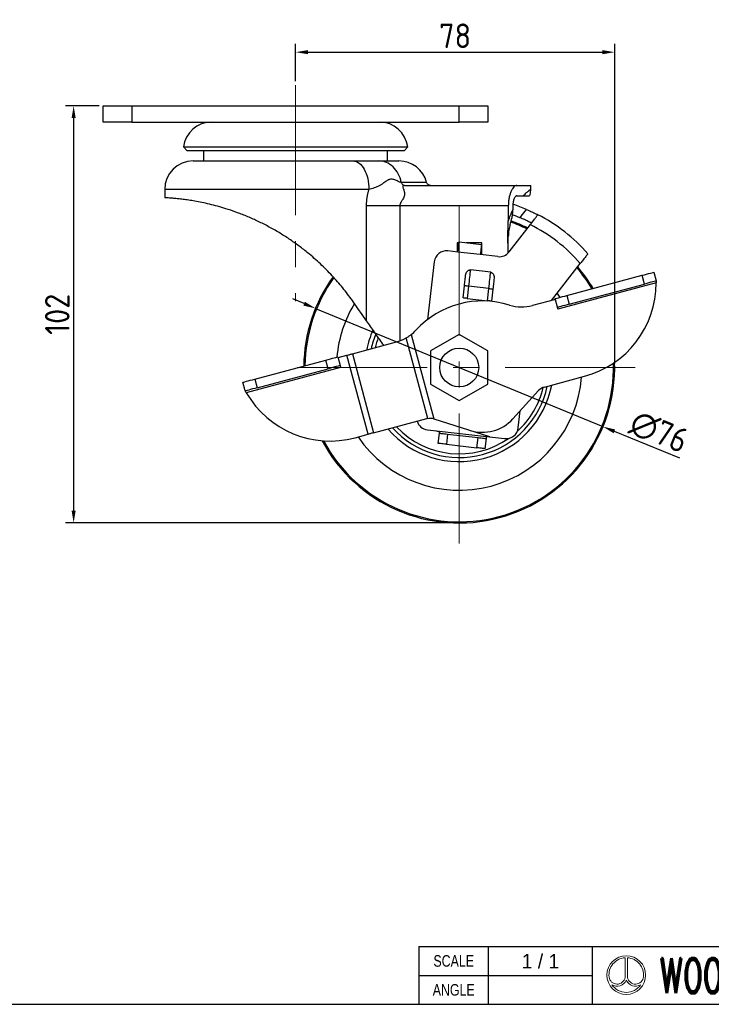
# Model space of a CAD drawing. Header units: millimetres. Extents: x 5086 to 5611, y -788 to -419.
# Tile 5 of 6: x 5280 to 5449, y -788 to -547. Entities that reach past the tile are written whole.
import ezdxf
from ezdxf.enums import TextEntityAlignment as Align

# ---------------------------------------------------------------- set-up
doc = ezdxf.new("R2010")
doc.units = ezdxf.units.MM
doc.header["$LTSCALE"] = 0.5
doc.header["$PDMODE"] = 3
doc.linetypes.add('CENTERX2', pattern=[101.6, 63.5, -12.7, 12.7, -12.7])
for name, color, linetype, lineweight in [('문자선', 2, 'Continuous', 15), ('외형선', 3, 'Continuous', 30), ('중심선', 1, 'CENTERX2', 15), ('치수선', 1, 'Continuous', 15)]:
    doc.layers.add(name, color=color, linetype=linetype, lineweight=lineweight)
doc.styles.add('ROMAND', font='romand')
doc.styles.get("Standard").update_dxf_attribs({"font": 'isocp.shx', "bigfont": 'whgtxt.shx'})
doc.styles.add('STYLE1', font='txt')
doc.dimstyles.new('김형준', dxfattribs={"dimtxt": 6, "dimasz": 3, "dimexe": 2, "dimexo": 1, "dimgap": 1, "dimtad": 1, "dimdsep": 46, "dimtxsty": 'Standard', "dimcen": 0, "dimclrd": 1, "dimclre": 1, "dimclrt": 2, "dimadec": 0, "dimazin": 0, "dimtfac": 1, "dimtmove": 0, "dimatfit": 3, "dimfxl": 0, "dimarcsym": 0})

# ---------------------------------------------------------------- blocks, each defined once
blk = doc.blocks.new('*D106')
at = {"layer": 'Defpoints', "color": 0}
for p in [(5425.14, -554.96), (5347.14, -563.05), (5425.14, -632.05)]:
    blk.add_point(p, dxfattribs=at)
at = {"layer": '치수선', "color": 1, "lineweight": -2}
for p, q in [((5347.14, -562.05), (5347.14, -552.96)), ((5425.14, -631.05), (5425.14, -552.96)), ((5350.14, -554.96), (5422.14, -554.96))]:
    blk.add_line(p, q, dxfattribs=at)
at = {"layer": '치수선', "color": 1}
for points in [[(5350.14, -554.46), (5350.14, -555.46), (5347.14, -554.96)], [(5422.14, -554.46), (5422.14, -555.46), (5425.14, -554.96)]]:
    blk.add_solid(points, dxfattribs=at)
at = {"layer": '치수선', "color": 2, "insert": (5386.14, -550.96), "char_height": 6, "attachment_point": 5}
blk.add_mtext('78', dxfattribs=at)
blk = doc.blocks.new('*D107')
at = {"layer": 'Defpoints', "color": 0}
for p in [(5300.14, -568.05), (5292.89, -670.05), (5387.14, -670.05)]:
    blk.add_point(p, dxfattribs=at)
at = {"layer": '치수선', "color": 1, "lineweight": -2}
for p, q in [((5299.14, -568.05), (5290.89, -568.05)), ((5292.89, -571.05), (5292.89, -667.05)), ((5386.14, -670.05), (5290.89, -670.05))]:
    blk.add_line(p, q, dxfattribs=at)
at = {"layer": '치수선', "color": 1}
for points in [[(5292.39, -571.05), (5293.39, -571.05), (5292.89, -568.05)], [(5292.39, -667.05), (5293.39, -667.05), (5292.89, -670.05)]]:
    blk.add_solid(points, dxfattribs=at)
at = {"layer": '치수선', "color": 2, "insert": (5288.89, -619.05), "char_height": 6, "attachment_point": 5, "rotation": 90}
blk.add_mtext('102', dxfattribs=at)
blk = doc.blocks.new('*D108')
at = {"layer": 'Defpoints', "color": 0}
for p in [(5352, -617.59), (5422.28, -646.51)]:
    blk.add_point(p, dxfattribs=at)
at = {"layer": '치수선', "color": 1, "lineweight": -2}
for p, q in [((5349.23, -616.44), (5346.45, -615.3)), ((5352, -617.59), (5422.28, -646.51)), ((5441.05, -654.24), (5425.06, -647.66))]:
    blk.add_line(p, q, dxfattribs=at)
at = {"layer": '치수선', "color": 1}
for points in [[(5349.42, -615.98), (5349.04, -616.91), (5352, -617.59)], [(5425.25, -647.19), (5424.87, -648.12), (5422.28, -646.51)]]:
    blk.add_solid(points, dxfattribs=at)
at = {"layer": '치수선', "color": 2, "insert": (5435.96, -647.82), "char_height": 6, "attachment_point": 5, "rotation": 337.6279}
blk.add_mtext('∅76', dxfattribs=at)

msp = doc.modelspace()

# ---------------------------------------------------------------- linework, layer by layer
at = {"layer": '문자선'}
for p, q in [((5427.671, -776.347), (5427.671, -781.131)), ((5428.271, -776.347), (5428.271, -781.131))]:
    msp.add_line(p, q, dxfattribs=at)
msp.add_circle((5427.971, -780.573), 4.737, dxfattribs=at)
for centre, radius, start, end in [((5427.971, -780.573), 4.237, 94.06022, 186.47617), ((5427.971, -780.573), 4.237, 354.42923, 85.93978), ((5425.722, -780.81), 1.975, 186.99448, 350.66332), ((5425.722, -780.81), 2.475, 239.21397, 335.31719), ((5430.22, -780.81), 2.475, 204.68281, 300.78603), ((5430.22, -780.81), 1.975, 189.33668, 354.94755), ((5427.971, -780.573), 4.237, 213.91245, 326.08755)]:
    msp.add_arc(centre, radius, start, end, dxfattribs=at)
at = {"layer": '외형선'}
for p, q in [((5300.142, -572.05), (5300.142, -568.05)), ((5300.142, -568.05), (5307.142, -568.05)), ((5307.142, -568.05), (5307.142, -572.05)), ((5307.142, -568.05), (5387.142, -568.05)), ((5387.142, -572.05), (5387.142, -568.05)), ((5387.142, -568.05), (5394.142, -568.05)), ((5394.142, -568.05), (5394.142, -572.05)), ((5307.142, -572.05), (5300.142, -572.05)), ((5307.142, -572.05), (5387.142, -572.05)), ((5394.142, -572.05), (5387.142, -572.05)), ((5319.705, -578.113), (5320.642, -579.05)), ((5319.705, -578.113), (5374.579, -578.113)), ((5373.642, -579.05), (5320.642, -579.05)), ((5324.642, -579.05), (5324.642, -581.55)), ((5369.642, -581.55), (5369.642, -579.05)), ((5373.642, -579.05), (5374.579, -578.113)), ((5322.142, -581.55), (5361.152, -581.55)), ((5315.142, -588.55), (5315.142, -590.55)), ((5365.075, -588.55), (5315.142, -588.55)), ((5373.764, -587.55), (5401.216, -587.55)), ((5401.216, -587.55), (5404.624, -587.55)), ((5404.624, -588.456), (5404.624, -587.55)), ((5401.216, -590.05), (5402.803, -590.05)), ((5364.484, -620.612), (5364.484, -592.55)), ((5399.142, -592.55), (5372.612, -592.55)), ((5372.612, -592.55), (5372.612, -625.512)), ((5399.142, -592.55), (5399.142, -596.297)), ((5400.248, -592.55), (5400.248, -593.539)), ((5401.995, -595.449), (5403.586, -593.403)), ((5404.494, -597.122), (5399.294, -603.806)), ((5386.642, -601.55), (5386.642, -603.812)), ((5387.094, -601.55), (5386.642, -601.55)), ((5387.117, -601.35), (5392.582, -601.972)), ((5392.642, -601.55), (5388.874, -601.55)), ((5392.642, -604.495), (5392.642, -601.55)), ((5386.834, -603.833), (5384.35, -603.55)), ((5386.642, -602.051), (5387.038, -602.047)), ((5392.299, -604.456), (5386.834, -603.833)), ((5392.518, -602.532), (5392.642, -602.555)), ((5399.142, -603.802), (5399.142, -603.987)), ((5381.03, -606.192), (5379.421, -620.316)), ((5396.587, -604.945), (5392.299, -604.456)), ((5394.827, -608.77), (5389.859, -608.204)), ((5409.721, -615.647), (5416.728, -606.639)), ((5434.73, -608.739), (5435.299, -610.864)), ((5413.48, -614.433), (5431.832, -609.515)), ((5432.402, -611.64), (5431.832, -609.515)), ((5388.073, -615.046), (5388.412, -612.065)), ((5389.406, -612.178), (5389.066, -615.159)), ((5394.374, -612.744), (5389.406, -612.178)), ((5394.034, -615.725), (5394.374, -612.744)), ((5395.367, -612.858), (5395.028, -615.838)), ((5435.304, -611.38), (5411.281, -617.817)), ((5414.049, -616.558), (5432.402, -611.64)), ((5389.066, -615.159), (5394.034, -615.725)), ((5410.634, -615.402), (5405.036, -616.902)), ((5411.151, -617.334), (5410.582, -615.209)), ((5411.056, -613.93), (5411.757, -614.894)), ((5413.48, -614.433), (5414.049, -616.558)), ((5361.045, -628.69), (5371.799, -625.808)), ((5379.434, -644.476), (5374.17, -624.832)), ((5375.408, -623.997), (5380.92, -644.569)), ((5387.142, -623.967), (5380.142, -628.008)), ((5394.142, -628.008), (5387.142, -623.967)), ((5380.142, -628.008), (5380.142, -636.091)), ((5394.142, -636.091), (5394.142, -628.008)), ((5337.172, -634.879), (5354.558, -630.221)), ((5355.128, -632.346), (5354.558, -630.221)), ((5357.456, -629.444), (5358.025, -631.569)), ((5357.508, -629.637), (5359.681, -629.055)), ((5364.857, -648.374), (5359.681, -629.055)), ((5361.045, -628.69), (5366.221, -648.008)), ((5358.155, -632.052), (5335.098, -638.23)), ((5337.741, -637.004), (5355.128, -632.346)), ((5337.172, -634.879), (5337.741, -637.004)), ((5407.968, -636.822), (5417.742, -634.203)), ((5334.843, -637.781), (5334.274, -635.656)), ((5380.142, -636.091), (5387.142, -640.133)), ((5387.142, -640.133), (5394.142, -636.091)), ((5400.247, -644.61), (5406.524, -637.702)), ((5401.567, -646.777), (5402.039, -642.637)), ((5366.221, -648.008), (5379.22, -644.525)), ((5380.92, -644.569), (5380.91, -644.566)), ((5380.92, -644.569), (5394.562, -648.932)), ((5379.369, -647.268), (5382.35, -647.607)), ((5361.718, -649.215), (5364.857, -648.374)), ((5382.01, -650.588), (5382.293, -648.104)), ((5382.35, -647.607), (5393.776, -648.909)), ((5384.28, -648.33), (5383.997, -650.814)), ((5384.28, -648.33), (5391.732, -649.179)), ((5391.449, -651.663), (5391.732, -649.179)), ((5393.719, -649.406), (5393.436, -651.89)), ((5393.776, -648.909), (5398.247, -649.419)), ((5383.997, -650.814), (5391.449, -651.663)), ((5377.303, -773.578), (5419.731, -773.578)), ((5377.303, -773.578), (5377.303, -787.721)), ((5394.274, -787.721), (5394.274, -773.578)), ((5419.731, -787.721), (5419.731, -773.578)), ((5419.731, -773.578), (5610.66, -773.578)), ((5419.731, -787.721), (5419.731, -773.578)), ((5419.731, -787.721), (5419.731, -773.578)), ((5377.303, -780.649), (5419.731, -780.649)), ((5086.06, -787.721), (5610.66, -787.721)), ((5377.303, -787.721), (5419.731, -787.721))]:
    msp.add_line(p, q, dxfattribs=at)
at = {"layer": '외형선', "flags": 128}
for points in [[(5386.834, -603.833), (5386.889, -603.349), (5386.942, -602.883), (5386.991, -602.453), (5387.034, -602.077), (5387.069, -601.768), (5387.095, -601.539), (5387.112, -601.397), (5387.117, -601.35)], [(5392.582, -601.972), (5392.576, -602.02), (5392.56, -602.161), (5392.534, -602.391), (5392.499, -602.7), (5392.456, -603.076), (5392.407, -603.506), (5392.354, -603.972), (5392.299, -604.456)], [(5389.859, -608.204), (5389.816, -608.575), (5389.769, -608.995), (5389.716, -609.458), (5389.659, -609.957), (5389.599, -610.485), (5389.536, -611.037), (5389.471, -611.604), (5389.406, -612.178)], [(5394.374, -612.744), (5394.439, -612.17), (5394.504, -611.603), (5394.567, -611.051), (5394.627, -610.523), (5394.684, -610.024), (5394.736, -609.561), (5394.784, -609.141), (5394.827, -608.77)], [(5431.832, -609.515), (5432.398, -609.364), (5432.941, -609.218), (5433.442, -609.084), (5433.881, -608.966), (5434.242, -608.87), (5434.509, -608.798), (5434.674, -608.754), (5434.73, -608.739)], [(5388.412, -612.065), (5388.453, -611.707), (5388.494, -611.351), (5388.534, -611.001), (5388.572, -610.66), (5388.61, -610.33), (5388.646, -610.015), (5388.68, -609.716), (5388.712, -609.436)], [(5395.667, -610.229), (5395.635, -610.508), (5395.601, -610.807), (5395.565, -611.123), (5395.527, -611.452), (5395.489, -611.794), (5395.449, -612.143), (5395.408, -612.499), (5395.367, -612.858)], [(5435.299, -610.864), (5435.244, -610.879), (5435.079, -610.923), (5434.811, -610.995), (5434.451, -611.091), (5434.012, -611.209), (5433.511, -611.343), (5432.967, -611.489), (5432.402, -611.64)], [(5389.406, -612.178), (5389.212, -612.156), (5389.026, -612.135), (5388.854, -612.115), (5388.703, -612.098), (5388.58, -612.084), (5388.488, -612.074), (5388.431, -612.067), (5388.412, -612.065)], [(5394.374, -612.744), (5394.568, -612.766), (5394.754, -612.788), (5394.926, -612.807), (5395.076, -612.824), (5395.2, -612.838), (5395.292, -612.849), (5395.348, -612.855), (5395.367, -612.858)], [(5364.484, -620.612), (5363.444, -619.128), (5362.382, -617.61), (5361.297, -616.06)], [(5389.066, -615.159), (5388.872, -615.137), (5388.686, -615.116), (5388.514, -615.096), (5388.364, -615.079), (5388.24, -615.065), (5388.148, -615.054), (5388.092, -615.048), (5388.073, -615.046)], [(5395.028, -615.838), (5395.009, -615.836), (5394.952, -615.83), (5394.86, -615.819), (5394.737, -615.805), (5394.586, -615.788), (5394.414, -615.768), (5394.228, -615.747), (5394.034, -615.725)], [(5410.582, -615.209), (5410.638, -615.194), (5410.802, -615.15), (5411.07, -615.078), (5411.431, -614.982), (5411.87, -614.864), (5412.371, -614.73), (5412.914, -614.584), (5413.48, -614.433)], [(5414.049, -616.558), (5413.484, -616.709), (5412.94, -616.855), (5412.439, -616.989), (5412, -617.107), (5411.64, -617.203), (5411.372, -617.275), (5411.207, -617.319), (5411.151, -617.334)], [(5411.281, -617.817), (5411.255, -617.723), (5411.231, -617.632), (5411.209, -617.549), (5411.189, -617.476), (5411.173, -617.416), (5411.161, -617.371), (5411.154, -617.343), (5411.151, -617.334)], [(5354.558, -630.221), (5355.124, -630.069), (5355.667, -629.924), (5356.168, -629.789), (5356.607, -629.672), (5356.968, -629.575), (5357.235, -629.503), (5357.4, -629.459), (5357.456, -629.444)], [(5359.681, -629.055), (5359.858, -629.008), (5360.035, -628.96), (5360.21, -628.913), (5360.384, -628.867), (5360.555, -628.821), (5360.722, -628.776), (5360.886, -628.732), (5361.045, -628.69)], [(5358.025, -631.569), (5357.97, -631.584), (5357.805, -631.628), (5357.537, -631.7), (5357.177, -631.797), (5356.738, -631.914), (5356.237, -632.049), (5355.693, -632.194), (5355.128, -632.346)], [(5358.025, -631.569), (5358.028, -631.579), (5358.035, -631.606), (5358.047, -631.651), (5358.063, -631.711), (5358.083, -631.784), (5358.105, -631.867), (5358.13, -631.958), (5358.155, -632.052)], [(5334.274, -635.656), (5334.329, -635.641), (5334.494, -635.597), (5334.762, -635.525), (5335.122, -635.428), (5335.562, -635.311), (5336.063, -635.177), (5336.606, -635.031), (5337.172, -634.879)], [(5337.741, -637.004), (5337.176, -637.156), (5336.632, -637.302), (5336.131, -637.436), (5335.692, -637.553), (5335.332, -637.65), (5335.064, -637.722), (5334.899, -637.766), (5334.843, -637.781)], [(5366.221, -648.008), (5366.062, -648.051), (5365.898, -648.095), (5365.731, -648.139), (5365.56, -648.185), (5365.387, -648.232), (5365.212, -648.279), (5365.035, -648.326), (5364.857, -648.374)], [(5382.324, -647.835), (5382.042, -647.746), (5381.31, -647.489)], [(5382.35, -647.607), (5382.339, -647.704), (5382.328, -647.797), (5382.318, -647.883), (5382.31, -647.959), (5382.303, -648.02), (5382.298, -648.066), (5382.294, -648.094), (5382.293, -648.104)], [(5382.293, -648.104), (5382.331, -648.108), (5382.445, -648.121), (5382.628, -648.142), (5382.875, -648.17), (5383.176, -648.205), (5383.52, -648.244), (5383.893, -648.286), (5384.28, -648.33)], [(5391.732, -649.179), (5392.12, -649.224), (5392.493, -649.266), (5392.836, -649.305), (5393.137, -649.34), (5393.384, -649.368), (5393.568, -649.389), (5393.681, -649.402), (5393.719, -649.406)], [(5393.776, -648.909), (5393.765, -649.006), (5393.754, -649.099), (5393.745, -649.185), (5393.736, -649.26), (5393.729, -649.322), (5393.724, -649.368), (5393.72, -649.396), (5393.719, -649.406)], [(5383.997, -650.814), (5383.61, -650.77), (5383.237, -650.728), (5382.893, -650.689), (5382.592, -650.654), (5382.345, -650.626), (5382.162, -650.605), (5382.048, -650.592), (5382.01, -650.588)], [(5393.436, -651.89), (5393.398, -651.885), (5393.285, -651.873), (5393.101, -651.852), (5392.854, -651.823), (5392.553, -651.789), (5392.21, -651.75), (5391.837, -651.708), (5391.449, -651.663)]]:
    msp.add_lwpolyline(points, dxfattribs=at)
at = {"layer": '외형선'}
msp.add_circle((5387.142, -632.05), 4.75, dxfattribs=at)
for centre, radius, start, end in [((5326.642, -579.05), 7, 90, 172.30743), ((5367.642, -579.05), 7, 7.69257, 90), ((5322.142, -588.55), 7, 90, 180), ((5372.396, -588.55), 7, 14.47826, 90.00023), ((5387.142, -632.05), 42, 66.95016, 71.75659), ((5387.142, -632.05), 37.719, 63.97688, 70.46974), ((5387.142, -632.05), 38, 63.88802, 70.50134), ((5387.142, -632.05), 39.5, 67.91249, 70.80235), ((5387.142, -632.05), 42, 41.48676, 62.7535), ((5387.142, -632.05), 39, 40.65814, 63.58213), ((5384.01, -606.531), 3, 83.5, 173.5), ((5396.926, -601.964), 3, 263.5, 322.12013), ((5387.142, -632.05), 37.719, 30.69463, 40.26339), ((5387.142, -632.05), 38, 30.58357, 40.35225), ((5387.142, -632.05), 38, 144.2742, 179.42967), ((5387.142, -632.05), 37.719, 144.36351, 179.3108), ((5411.609, -611.316), 23.694, 285, 359.84506), ((5392.843, -637.873), 22.1, 72.59025, 137.40975), ((5387.142, -632.05), 30.003, 148.57541, 175.12542), ((5402.448, -607.243), 10, 252.59025, 285), ((5387.142, -632.05), 23, 156.5351, 169.22854), ((5369.211, -616.149), 10, 308.29498, 317.40975), ((5387.142, -632.05), 22, 158.13722, 167.96431), ((5387.142, -632.05), 21.109, 159.76519, 166.72379), ((5369.211, -616.149), 10, 285, 299.73143), ((5387.142, -632.05), 38, 208.0863, 1.9137), ((5387.142, -632.05), 37.719, 208.35787, 1.64213), ((5387.142, -632.05), 30.003, 214.46898, 355.53102), ((5387.142, -632.05), 23, 220.77146, 349.22854), ((5387.142, -632.05), 22, 222.03569, 347.96431), ((5387.142, -632.05), 21.109, 312.15229, 346.67786), ((5408.744, -639.72), 3, 105, 137.73523), ((5355.586, -626.328), 23.694, 210.15494, 285), ((5379.996, -647.423), 3, 100.80716, 105), ((5392.846, -637.884), 10, 252.26477, 317.73523), ((5387.142, -632.05), 21.109, 223.27621, 304.84771), ((5379.709, -644.287), 3, 196.97861, 263.5), ((5398.587, -646.438), 3, 263.5, 353.5)]:
    msp.add_arc(centre, radius, start, end, dxfattribs=at)
for points, knots in [([(5361.152, -581.55), (5361.666, -581.55), (5362.179, -581.732), (5363.128, -582.433), (5363.563, -582.952), (5364.29, -584.248), (5364.58, -585.024), (5364.973, -586.717), (5365.076, -587.633), (5365.076, -588.549)], [0, 0, 0, 0, 0.25, 0.25, 0.5, 0.5, 0.75, 0.75, 1, 1, 1, 1]), ([(5361.152, -581.55), (5361.766, -581.55), (5362.394, -581.55), (5363.352, -581.55), (5363.674, -581.55), (5364.319, -581.55), (5364.643, -581.55), (5365.037, -581.55), (5365.116, -581.55), (5365.268, -581.55), (5365.342, -581.55), (5365.465, -581.55), (5365.52, -581.55), (5365.629, -581.55), (5365.681, -581.55), (5365.938, -581.55), (5366.125, -581.55), (5366.505, -581.55), (5366.696, -581.55), (5367.094, -581.55), (5367.3, -581.55), (5367.515, -581.55)], [0, 0, 0, 0, 0.25, 0.25, 0.375, 0.375, 0.5, 0.5, 0.53125, 0.53125, 0.5625, 0.5625, 0.59375, 0.59375, 0.625, 0.625, 0.75, 0.75, 0.875, 0.875, 1, 1, 1, 1]), ([(5372.983, -586.8), (5372.828, -586.055), (5372.573, -585.343), (5371.891, -584.058), (5371.464, -583.487), (5370.483, -582.545), (5369.93, -582.175), (5368.756, -581.678), (5368.135, -581.55), (5367.515, -581.55)], [0, 0, 0, 0, 0.25, 0.25, 0.5, 0.5, 0.75, 0.75, 1, 1, 1, 1]), ([(5367.515, -581.55), (5368.026, -581.55), (5369.049, -581.55), (5370.268, -581.55), (5371.151, -581.55), (5371.741, -581.55), (5372.119, -581.55), (5372.355, -581.55), (5372.38, -581.55), (5372.393, -581.55)], [0, 0, 0, 0, 0.1694736, 0.3394399, 0.5089126, 0.6311942, 0.7534775, 0.8790745, 1, 1, 1, 1]), ([(5369.679, -586.242), (5369.598, -586.287), (5369.516, -586.335), (5369.353, -586.439), (5369.272, -586.495), (5369.025, -586.67), (5368.857, -586.796), (5368.51, -587.048), (5368.331, -587.173), (5367.96, -587.41), (5367.768, -587.522), (5367.177, -587.836), (5366.762, -588.013), (5365.92, -588.317), (5365.494, -588.443), (5365.076, -588.549)], [0, 0, 0, 0, 0.0625, 0.0625, 0.125, 0.125, 0.25, 0.25, 0.375, 0.375, 0.5, 0.5, 0.75, 0.75, 1, 1, 1, 1]), ([(5372.983, -586.8), (5372.846, -586.8), (5372.71, -586.769), (5372.445, -586.677), (5372.314, -586.616), (5371.92, -586.422), (5371.658, -586.281), (5371.114, -586.077), (5370.831, -586.006), (5370.401, -586.004), (5370.256, -586.022), (5370.038, -586.081), (5369.966, -586.107), (5369.822, -586.167), (5369.751, -586.202), (5369.679, -586.242)], [0, 0, 0, 0, 0.125, 0.125, 0.25, 0.25, 0.5, 0.5, 0.75, 0.75, 0.875, 0.875, 0.9375, 0.9375, 1, 1, 1, 1]), ([(5373.764, -587.55), (5373.685, -587.55), (5373.601, -587.535), (5373.435, -587.469), (5373.353, -587.418), (5373.206, -587.281), (5373.142, -587.196), (5373.041, -587.006), (5373.005, -586.903), (5372.983, -586.8)], [0, 0, 0, 0, 0.25, 0.25, 0.5, 0.5, 0.75, 0.75, 1, 1, 1, 1]), ([(5379.169, -586.8), (5379.153, -586.8), (5379.121, -586.8), (5378.82, -586.8), (5378.33, -586.8), (5377.641, -586.8), (5376.757, -586.8), (5375.685, -586.8), (5374.442, -586.8), (5373.47, -586.8), (5372.983, -586.8)], [0, 0, 0, 0, 0.1189689, 0.2451795, 0.3705817, 0.4967781, 0.6221851, 0.7483903, 0.8737979, 1, 1, 1, 1]), ([(5380.142, -587.55), (5380.038, -587.54), (5379.822, -587.521), (5379.525, -587.359), (5379.285, -587.111), (5379.209, -586.897), (5379.172, -586.792)], [0, 0, 0, 0, 0.23518, 0.4891394, 0.7489881, 1, 1, 1, 1]), ([(5364.484, -592.55), (5364.484, -592.433), (5364.486, -592.201), (5364.499, -591.855), (5364.519, -591.512), (5364.548, -591.172), (5364.585, -590.835), (5364.63, -590.501), (5364.683, -590.171), (5364.744, -589.843), (5364.813, -589.518), (5364.891, -589.193), (5364.977, -588.869), (5365.043, -588.655), (5365.076, -588.55)], [0, 0, 0, 0, 0.0854745, 0.1702629, 0.2544341, 0.3380585, 0.4212077, 0.5039548, 0.5863737, 0.6685395, 0.7505278, 0.8324147, 0.9170447, 1, 1, 1, 1]), ([(5373.764, -587.55), (5373.74, -587.55), (5373.69, -587.55), (5373.625, -587.553), (5373.565, -587.558), (5373.512, -587.565), (5373.466, -587.575), (5373.426, -587.589), (5373.339, -587.635), (5373.298, -587.776), (5373.375, -588.062), (5373.508, -588.424), (5373.616, -588.735), (5373.711, -589.059), (5373.764, -589.297), (5373.805, -589.587), (5373.785, -589.961), (5373.642, -590.441), (5373.449, -590.805), (5373.263, -591.083), (5373.132, -591.28), (5372.994, -591.491), (5372.868, -591.698), (5372.761, -591.906), (5372.677, -592.128), (5372.623, -592.341), (5372.616, -592.482), (5372.612, -592.55)], [0, 0, 0, 0, 0.0138938, 0.0279408, 0.0422237, 0.0568214, 0.0718077, 0.0872509, 0.1032135, 0.1956163, 0.3137231, 0.3678749, 0.4546389, 0.5023024, 0.5415704, 0.5725228, 0.6381596, 0.7046703, 0.7748563, 0.7956729, 0.830955, 0.8634086, 0.8888568, 0.9202308, 0.9489318, 0.9753537, 1, 1, 1, 1]), ([(5401.216, -587.55), (5401.099, -587.55), (5400.982, -587.581), (5400.745, -587.702), (5400.624, -587.792), (5400.386, -588.032), (5400.27, -588.179), (5400.101, -588.439), (5400.046, -588.533), (5399.938, -588.734), (5399.884, -588.842), (5399.731, -589.181), (5399.637, -589.429), (5399.469, -589.968), (5399.393, -590.263), (5399.271, -590.878), (5399.224, -591.197), (5399.159, -591.861), (5399.142, -592.205), (5399.142, -592.55)], [0, 0, 0, 0, 0.125, 0.125, 0.25, 0.25, 0.375, 0.375, 0.4375, 0.4375, 0.5, 0.5, 0.625, 0.625, 0.75, 0.75, 0.875, 0.875, 1, 1, 1, 1]), ([(5402.803, -590.05), (5403.102, -589.745), (5403.365, -589.5), (5403.818, -589.097), (5404.008, -588.94), (5404.467, -588.569), (5404.624, -588.456), (5404.624, -588.456)], [0, 0, 0, 0, 0.25, 0.25, 0.5, 0.5, 1, 1, 1, 1]), ([(5404.361, -590.058), (5404.42, -589.856), (5404.543, -589.436), (5404.623, -588.895), (5404.615, -588.562), (5404.612, -588.456)], [0, 0, 0, 0, 0.3872569, 0.8045901, 1, 1, 1, 1]), ([(5361.297, -616.06), (5360.537, -615.017), (5359.018, -612.931), (5356.438, -609.937), (5353.63, -607.061), (5350.875, -604.602), (5348.285, -602.55), (5345.903, -600.841), (5343.423, -599.243), (5340.883, -597.777), (5338.33, -596.465), (5335.76, -595.292), (5333.183, -594.261), (5330.769, -593.421), (5328.571, -592.754), (5326.57, -592.222), (5324.666, -591.785), (5322.915, -591.441), (5321.344, -591.178), (5319.941, -590.978), (5318.693, -590.829), (5317.607, -590.721), (5316.707, -590.647), (5315.992, -590.597), (5315.486, -590.567), (5315.187, -590.552), (5315.165, -590.551), (5315.156, -590.55)], [0, 0, 0, 0, 0.0549438, 0.1098795, 0.1662252, 0.2225562, 0.2623165, 0.3020721, 0.3428464, 0.3836152, 0.4234502, 0.4632811, 0.5046274, 0.5459716, 0.5809169, 0.6158625, 0.6518898, 0.6879181, 0.7218904, 0.7558635, 0.7907461, 0.8256292, 0.861006, 0.8963831, 0.9327374, 0.9690918, 1, 1, 1, 1]), ([(5401.216, -590.05), (5401.158, -590.05), (5401.1, -590.065), (5400.985, -590.125), (5400.927, -590.17), (5400.814, -590.29), (5400.759, -590.364), (5400.654, -590.538), (5400.604, -590.64), (5400.51, -590.867), (5400.468, -590.991), (5400.392, -591.261), (5400.359, -591.409), (5400.305, -591.716), (5400.284, -591.876), (5400.255, -592.207), (5400.248, -592.378), (5400.248, -592.55)], [0, 0, 0, 0, 0.125, 0.125, 0.25, 0.25, 0.375, 0.375, 0.5, 0.5, 0.625, 0.625, 0.75, 0.75, 0.875, 0.875, 1, 1, 1, 1]), ([(5402.803, -590.05), (5403.077, -590.05), (5403.627, -590.05), (5404.093, -590.05), (5404.354, -590.05), (5404.337, -590.05), (5404.332, -590.05)], [0, 0, 0, 0, 0.2579035, 0.5175287, 0.8288295, 1, 1, 1, 1]), ([(5372.612, -592.55), (5371.2, -592.55), (5369.758, -592.55), (5366.992, -592.55), (5365.67, -592.55), (5364.484, -592.55)], [0, 0, 0, 0, 0.5, 0.5, 1, 1, 1, 1]), ([(5399.142, -596.297), (5399.297, -595.751), (5399.473, -595.253), (5399.851, -594.33), (5400.048, -593.917), (5400.248, -593.539)], [0, 0, 0, 0, 0.5, 0.5, 1, 1, 1, 1]), ([(5399.574, -597.14), (5399.753, -596.554), (5399.923, -595.966), (5400.107, -595.069), (5400.158, -594.768), (5400.228, -594.158), (5400.248, -593.848), (5400.248, -593.539)], [0, 0, 0, 0, 0.5, 0.5, 0.75, 0.75, 1, 1, 1, 1]), ([(5403.586, -593.403), (5403.771, -593.481), (5403.952, -593.56), (5404.308, -593.717), (5404.484, -593.797), (5404.821, -593.951), (5404.981, -594.026), (5405.282, -594.169), (5405.425, -594.238), (5405.682, -594.363), (5405.797, -594.42), (5406, -594.521), (5406.088, -594.566), (5406.296, -594.672), (5406.37, -594.71), (5406.37, -594.71)], [0, 0, 0, 0, 0.125, 0.125, 0.25, 0.25, 0.375, 0.375, 0.5, 0.5, 0.625, 0.625, 0.75, 0.75, 1, 1, 1, 1]), ([(5399.142, -603.802), (5399.142, -603.177), (5399.105, -602.552), (5399.037, -601.303), (5399.009, -600.678), (5399.009, -599.427), (5399.037, -598.801), (5399.105, -597.55), (5399.142, -596.925), (5399.142, -596.297)], [0, 0, 0, 0, 0.25, 0.25, 0.5, 0.5, 0.75, 0.75, 1, 1, 1, 1]), ([(5404.807, -596.72), (5404.807, -596.72), (5404.788, -596.711), (5404.717, -596.675), (5404.663, -596.648), (5404.521, -596.579), (5404.435, -596.536), (5404.231, -596.437), (5404.112, -596.381), (5403.724, -596.198), (5403.411, -596.054), (5402.904, -595.83), (5402.726, -595.754), (5402.364, -595.6), (5402.181, -595.524), (5401.995, -595.449)], [0, 0, 0, 0, 0.125, 0.125, 0.25, 0.25, 0.375, 0.375, 0.5, 0.5, 0.75, 0.75, 0.875, 0.875, 1, 1, 1, 1]), ([(5404.494, -597.122), (5404.616, -596.965), (5404.737, -596.809), (5404.975, -596.504), (5405.093, -596.352), (5405.319, -596.061), (5405.427, -595.923), (5405.63, -595.661), (5405.727, -595.537), (5405.901, -595.313), (5405.979, -595.212), (5406.118, -595.035), (5406.177, -594.958), (5406.32, -594.775), (5406.37, -594.71), (5406.37, -594.71)], [0, 0, 0, 0, 0.125, 0.125, 0.25, 0.25, 0.375, 0.375, 0.5, 0.5, 0.625, 0.625, 0.75, 0.75, 1, 1, 1, 1]), ([(5399.574, -597.14), (5399.516, -597.331), (5399.461, -597.534), (5399.358, -597.969), (5399.311, -598.204), (5399.231, -598.693), (5399.199, -598.952), (5399.154, -599.492), (5399.142, -599.77), (5399.142, -600.05)], [0, 0, 0, 0, 0.25, 0.25, 0.5, 0.5, 0.75, 0.75, 1, 1, 1, 1]), ([(5399.142, -603.802), (5399.142, -603.133), (5399.142, -602.479), (5399.142, -601.524), (5399.142, -601.209), (5399.142, -600.76), (5399.142, -600.613), (5399.142, -600.398), (5399.142, -600.327), (5399.142, -600.187), (5399.142, -600.117), (5399.142, -600.05)], [0, 0, 0, 0, 0.5, 0.5, 0.75, 0.75, 0.875, 0.875, 0.9375, 0.9375, 1, 1, 1, 1]), ([(5418.604, -604.227), (5418.604, -604.227), (5418.592, -604.243), (5418.544, -604.305), (5418.507, -604.352), (5418.412, -604.475), (5418.353, -604.55), (5418.216, -604.727), (5418.136, -604.829), (5417.876, -605.164), (5417.666, -605.433), (5417.33, -605.866), (5417.212, -606.017), (5416.972, -606.326), (5416.85, -606.482), (5416.728, -606.639)], [0, 0, 0, 0, 0.125, 0.125, 0.25, 0.25, 0.375, 0.375, 0.5, 0.5, 0.75, 0.75, 0.875, 0.875, 1, 1, 1, 1]), ([(5388.712, -609.436), (5388.73, -609.281), (5388.763, -609.13), (5388.869, -608.839), (5388.944, -608.698), (5389.139, -608.455), (5389.26, -608.352), (5389.473, -608.25), (5389.547, -608.226), (5389.7, -608.198), (5389.78, -608.195), (5389.859, -608.204)], [0, 0, 0, 0, 0.25, 0.25, 0.5, 0.5, 0.75, 0.75, 0.875, 0.875, 1, 1, 1, 1]), ([(5394.827, -608.77), (5394.983, -608.788), (5395.131, -608.853), (5395.374, -609.047), (5395.471, -609.176), (5395.607, -609.457), (5395.648, -609.609), (5395.686, -609.918), (5395.685, -610.073), (5395.667, -610.229)], [0, 0, 0, 0, 0.25, 0.25, 0.5, 0.5, 0.75, 0.75, 1, 1, 1, 1]), ([(5435.299, -610.864), (5435.299, -610.864), (5435.301, -610.922), (5435.303, -611.114), (5435.304, -611.246), (5435.304, -611.38)], [0, 0, 0, 0, 0.5, 0.5, 1, 1, 1, 1]), ([(5368.703, -626.638), (5368.631, -626.534), (5367.859, -625.432), (5366.435, -623.399), (5365.125, -621.528), (5364.484, -620.612)], [0, 0, 0, 0, 0.050147, 0.535072, 1, 1, 1, 1]), ([(5374.17, -624.832), (5374.371, -624.718), (5374.577, -624.591), (5374.993, -624.312), (5375.204, -624.158), (5375.408, -623.997)], [0, 0, 0, 0, 0.5, 0.5, 1, 1, 1, 1]), ([(5335.098, -638.23), (5335.03, -638.114), (5334.965, -638), (5334.871, -637.832), (5334.843, -637.781), (5334.843, -637.781)], [0, 0, 0, 0, 0.5, 0.5, 1, 1, 1, 1]), ([(5379.434, -644.476), (5379.66, -644.433), (5379.901, -644.414), (5380.409, -644.441), (5380.661, -644.486), (5380.91, -644.566)], [0, 0, 0, 0, 0.5, 0.5, 1, 1, 1, 1])]:
    msp.add_open_spline(points, degree=3, knots=knots, dxfattribs=at)
at = {"layer": '중심선'}
for p, q in [((5347.142, -563.05), (5347.142, -615.856)), ((5387.142, -675.05), (5387.142, -590.096)), ((5430.142, -632.05), (5344.069, -632.05))]:
    msp.add_line(p, q, dxfattribs=at)

# ---------------------------------------------------------------- texts
at = {"layer": '문자선', "style": 'STYLE1'}
msp.add_text('1 / 1', height=3.5357, dxfattribs=at).set_placement((5407.003, -777.114), align=Align.MIDDLE)
at = {"layer": '문자선', "style": 'STYLE1', "width": 0.8}
for s, p in [('SCALE', (5385.789, -777.114)), ('ANGLE', (5385.789, -784.185))]:
    msp.add_text(s, height=2.8286, dxfattribs=at).set_placement(p, align=Align.MIDDLE)
at = {"layer": '문자선', "style": 'ROMAND', "width": 0.6}
msp.add_text('WOO - IL INDUSTRY', height=8.5536, dxfattribs=at).set_placement((5436.15, -785.023))

# ---------------------------------------------------------------- dimensions: what is measured, and where the dimension line sits
at = {"layer": '치수선'}
dim = msp.add_linear_dim(base=(5425.142, -554.958), p1=(5347.142, -563.05), p2=(5425.142, -632.05), dimstyle='김형준', dxfattribs=at)
dim.commit()
dim.dimension.update_dxf_attribs({"geometry": '*D106', "text_midpoint": (5386.142, -550.958)})
dim = msp.add_linear_dim(base=(5292.886, -670.05), p1=(5300.142, -568.05), p2=(5387.142, -670.05), angle=90, dimstyle='김형준', dxfattribs=at)
dim.commit()
dim.dimension.update_dxf_attribs({"geometry": '*D107', "text_midpoint": (5288.886, -619.05)})
dim = msp.add_diameter_dim_2p(p1=(5352.002, -617.586), p2=(5422.282, -646.513), dimstyle='김형준', dxfattribs=at)
dim.commit()
dim.dimension.update_dxf_attribs({"geometry": '*D108', "text_midpoint": (5435.963, -647.819)})

doc.saveas('drawing.dxf')
